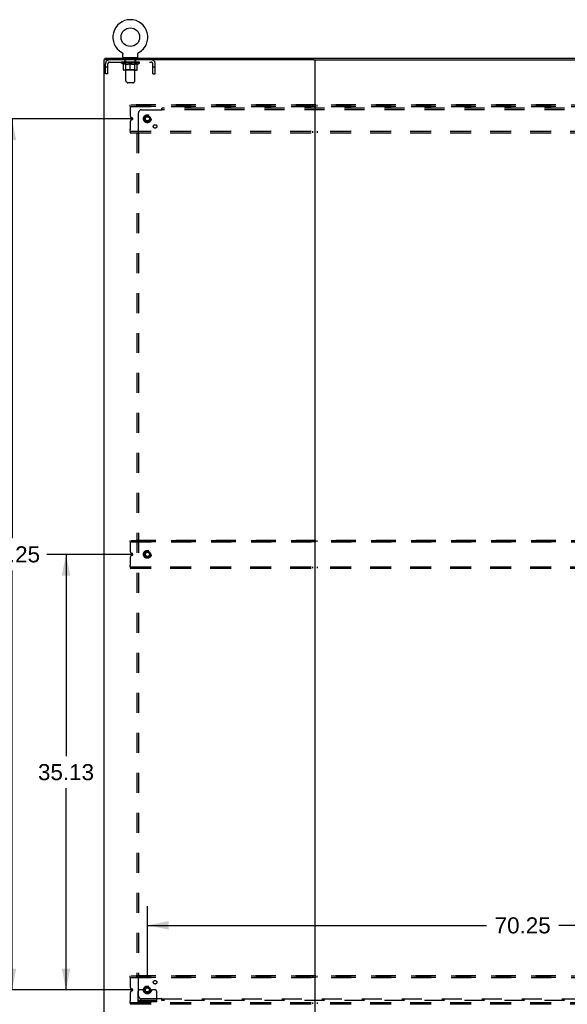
# Model space of a CAD drawing. Header units: inches. Extents: x 0 to 293, y 0 to 190.
# Tile 27 of 28: x 197 to 241, y 63 to 143. Entities that reach past the tile are written whole.
import ezdxf

# ---------------------------------------------------------------- set-up
doc = ezdxf.new("R2010")
doc.units = ezdxf.units.IN
doc.header["$LTSCALE"] = 16.12069
doc.header["$MEASUREMENT"] = 0
doc.linetypes.add('DOT', pattern=[0.2, 0.1, -0.1])
doc.linetypes.add('HIDDEN', pattern=[0.2, 0.1, -0.1])
doc.layers.get('0').update_dxf_attribs({"linetype": 'CONTINUOUS'})
for name, color, linetype in [('02___PRT_ALL_AXES', 7, 'CONTINUOUS'), ('DEFAULT_2', 8, 'HIDDEN'), ('DIMENSIONS', 7, 'CONTINUOUS')]:
    doc.layers.add(name, color=color, linetype=linetype)
doc.styles.get("Standard").update_dxf_attribs({"font": 'arial.ttf'})
doc.dimstyles.new('DIMSTYLE_1', dxfattribs={"dimtxt": 1.293103, "dimasz": 1.724138, "dimexe": 0.09, "dimexo": 0.07, "dimgap": 0.0375, "dimtad": 0, "dimtih": 1, "dimtoh": 1, "dimzin": 4, "dimdsep": 46, "dimtxsty": 'Standard', "dimblk": '_FILLED', "dimblk1": '_FILLED', "dimblk2": '_FILLED', "dimcen": 0.09, "dimazin": 1, "dimtfac": 1, "dimtofl": 0, "dimtmove": 0, "dimatfit": 3, "dimldrblk": '_FILLED', "dimfxl": 1, "dimtolj": 1, "dimtzin": 4, "dimarcsym": 0})

# ---------------------------------------------------------------- blocks, each defined once
blk = doc.blocks.new('_FILLED')
at = {"color": 0, "linetype": 'ByBlock'}
blk.add_solid([(0, 0), (-1, 0.2), (-1, -0.2)], dxfattribs=at)
blk = doc.blocks.new('*D14')
at = {"layer": 'DIMENSIONS', "color": 2, "linetype": 'Continuous'}
for p, q in [((207.365, 65.617), (207.365, 71.169)), ((277.615, 65.617), (277.615, 71.169)), ((207.365, 69.617), (234.708, 69.617)), ((277.615, 69.617), (240.52, 69.617))]:
    blk.add_line(p, q, dxfattribs=at)
at = {"layer": 'DIMENSIONS', "color": 2, "linetype": 'Continuous', "xscale": 1.724137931, "yscale": 1.724137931, "zscale": 1.724137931, "rotation": 180}
blk.add_blockref('_FILLED', (207.365, 69.617), dxfattribs=at)
at = {"layer": 'DIMENSIONS', "color": 2, "linetype": 'Continuous', "xscale": 1.724137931, "yscale": 1.724137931, "zscale": 1.724137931}
blk.add_blockref('_FILLED', (277.615, 69.617), dxfattribs=at)
at = {"layer": 'DIMENSIONS', "color": 2, "linetype": 'Continuous', "insert": (237.614, 70.264), "char_height": 1.2931, "width": 4.51865, "attachment_point": 2, "line_spacing_factor": 0.9}
blk.add_mtext('70.25', dxfattribs=at)
blk = doc.blocks.new('*D15')
at = {"layer": 'DIMENSIONS', "color": 2, "linetype": 'Continuous'}
for p, q in [((206.158, 99.535), (199.254, 99.535)), ((200.805, 99.535), (200.805, 83.266)), ((200.805, 64.41), (200.805, 80.68)), ((206.158, 64.41), (199.254, 64.41))]:
    blk.add_line(p, q, dxfattribs=at)
at = {"layer": 'DIMENSIONS', "color": 2, "linetype": 'Continuous', "xscale": 1.724137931, "yscale": 1.724137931, "zscale": 1.724137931}
for p, rotation in [((200.805, 99.535), 90), ((200.805, 64.41), 270)]:
    blk.add_blockref('_FILLED', p, dxfattribs=dict(at, rotation=rotation))
at = {"layer": 'DIMENSIONS', "color": 2, "linetype": 'Continuous', "insert": (200.805, 82.62), "char_height": 1.2931, "width": 4.51865, "attachment_point": 2, "line_spacing_factor": 0.9}
blk.add_mtext('35.13', dxfattribs=at)
blk = doc.blocks.new('*D16')
at = {"layer": 'DIMENSIONS', "color": 2, "linetype": 'Continuous'}
for p, q in [((206.158, 134.66), (194.9, 134.66)), ((196.452, 134.66), (196.452, 100.829)), ((196.452, 64.41), (196.452, 98.242)), ((206.158, 64.41), (194.9, 64.41))]:
    blk.add_line(p, q, dxfattribs=at)
at = {"layer": 'DIMENSIONS', "color": 2, "linetype": 'Continuous', "xscale": 1.724137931, "yscale": 1.724137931, "zscale": 1.724137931}
for p, rotation in [((196.452, 134.66), 90), ((196.452, 64.41), 270)]:
    blk.add_blockref('_FILLED', p, dxfattribs=dict(at, rotation=rotation))
at = {"layer": 'DIMENSIONS', "color": 2, "linetype": 'Continuous', "insert": (196.452, 100.182), "char_height": 1.2931, "width": 4.51865, "attachment_point": 2, "line_spacing_factor": 0.9}
blk.add_mtext('70.25', dxfattribs=at)

msp = doc.modelspace()

# ---------------------------------------------------------------- linework, layer by layer
at = {"color": 7, "linetype": 'Continuous'}
for p, q in [((205.3, 140.008), (205.3, 140.008)), ((205.3, 140.008), (205.305, 140.005)), ((205.302, 140.007), (205.301, 140.007)), ((205.305, 140.005), (205.31, 140.001)), ((205.31, 140.001), (205.315, 139.998)), ((205.315, 139.998), (205.32, 139.994)), ((205.32, 139.995), (205.324, 139.991)), ((205.324, 139.991), (205.329, 139.987)), ((205.329, 139.987), (205.333, 139.983)), ((205.333, 139.983), (205.337, 139.978)), ((205.337, 139.979), (205.341, 139.974)), ((205.341, 139.974), (205.345, 139.969)), ((205.345, 139.97), (205.349, 139.965)), ((205.349, 139.965), (205.352, 139.96)), ((205.352, 139.96), (205.356, 139.955)), ((205.355, 139.955), (205.359, 139.95)), ((205.359, 139.95), (205.362, 139.945)), ((205.361, 139.945), (205.364, 139.939)), ((205.364, 139.939), (205.367, 139.934)), ((205.367, 139.934), (205.369, 139.928)), ((205.369, 139.928), (205.371, 139.923)), ((205.371, 139.923), (205.373, 139.917)), ((205.373, 139.917), (205.375, 139.911)), ((205.375, 139.911), (205.376, 139.906)), ((205.376, 139.906), (205.377, 139.9)), ((205.377, 139.9), (205.378, 139.894)), ((205.378, 139.894), (205.379, 139.888)), ((205.38, 139.876), (205.38, 139.871)), ((205.38, 139.585), (205.38, 139.871)), ((206.6, 139.882), (206.601, 139.888)), ((206.6, 139.585), (206.6, 139.871)), ((206.601, 139.888), (206.602, 139.894)), ((206.602, 139.894), (206.603, 139.9)), ((206.603, 139.9), (206.604, 139.906)), ((206.604, 139.906), (206.605, 139.911)), ((206.605, 139.911), (206.607, 139.917)), ((206.607, 139.917), (206.609, 139.923)), ((206.609, 139.923), (206.611, 139.928)), ((206.611, 139.928), (206.613, 139.934)), ((206.613, 139.934), (206.616, 139.939)), ((206.616, 139.939), (206.618, 139.945)), ((206.618, 139.945), (206.621, 139.95)), ((206.621, 139.95), (206.624, 139.955)), ((206.624, 139.955), (206.628, 139.96)), ((206.628, 139.96), (206.631, 139.965)), ((206.631, 139.965), (206.635, 139.97)), ((206.635, 139.969), (206.639, 139.974)), ((206.639, 139.974), (206.643, 139.979)), ((206.643, 139.978), (206.647, 139.983)), ((206.647, 139.983), (206.651, 139.987)), ((206.651, 139.987), (206.656, 139.991)), ((206.656, 139.991), (206.66, 139.995)), ((206.66, 139.994), (206.665, 139.998)), ((206.665, 139.998), (206.67, 140.001)), ((206.67, 140.001), (206.675, 140.005)), ((206.67, 140.001), (206.671, 140.002)), ((206.675, 140.005), (206.68, 140.008)), ((206.679, 140.007), (206.678, 140.007)), ((206.68, 140.008), (206.68, 140.008)), ((203.865, 139.41), (203.865, 55.66)), ((220.78, 139.41), (203.865, 139.41)), ((203.927, 139.535), (203.927, 139.41)), ((203.927, 139.535), (281.552, 139.535)), ((205.395, 139.565), (205.395, 139.535)), ((206.585, 139.565), (205.395, 139.565)), ((206.585, 139.565), (206.585, 139.535)), ((220.865, 139.41), (220.865, 55.66)), ((220.95, 139.41), (264.53, 139.41))]:
    msp.add_line(p, q, dxfattribs=at)
at = {"color": 3, "linetype": 'Continuous'}
msp.add_line((220.78, 139.41), (220.95, 139.41), dxfattribs=at)
at = {"color": 7, "linetype": 'Continuous'}
for points in [[(205.379, 139.888), (205.38, 139.882), (205.38, 139.876)], [(206.6, 139.871), (206.6, 139.876), (206.6, 139.882)], [(206.6, 139.871), (206.6, 139.876), (206.6, 139.882)]]:
    msp.add_lwpolyline(points, dxfattribs=at)
msp.add_circle((205.99, 141.237), 0.75, dxfattribs=at)
for centre, radius, start, end in [((205.99, 141.237), 1.41, 299.26548, 240.73452), ((205.4, 139.585), 0.02, 180, 263.07693), ((206.58, 139.585), 0.02, 276.92307, 360)]:
    msp.add_arc(centre, radius, start, end, dxfattribs=at)
at = {"layer": '02___PRT_ALL_AXES', "color": 8, "linetype": 'HIDDEN'}
for p, q in [((205.552, 139.223), (205.552, 139.41)), ((206.427, 139.41), (205.552, 139.41)), ((206.427, 139.223), (205.552, 139.223)), ((206.427, 139.223), (206.427, 139.41)), ((206.052, 135.785), (278.927, 135.785)), ((220.677, 135.785), (220.677, 135.66)), ((221.052, 135.66), (221.052, 135.785)), ((205.99, 135.535), (205.99, 134.873)), ((206.052, 135.66), (278.927, 135.66)), ((205.99, 134.448), (205.99, 133.785)), ((206.161, 134.718), (206.067, 134.757)), ((206.067, 134.564), (206.161, 134.603)), ((206.052, 133.66), (278.927, 133.66)), ((206.052, 133.535), (278.927, 133.535)), ((220.677, 133.66), (220.677, 133.535)), ((221.052, 133.66), (221.052, 133.535)), ((205.99, 100.41), (205.99, 99.748)), ((206.052, 100.66), (278.927, 100.66)), ((206.052, 100.535), (278.927, 100.535)), ((220.677, 100.66), (220.677, 100.535)), ((221.052, 100.535), (221.052, 100.66)), ((205.99, 99.323), (205.99, 98.66)), ((206.161, 99.593), (206.067, 99.632)), ((206.067, 99.439), (206.161, 99.478)), ((206.052, 98.535), (278.927, 98.535)), ((220.677, 98.535), (220.677, 98.41)), ((221.052, 98.535), (221.052, 98.41)), ((206.052, 98.41), (278.927, 98.41)), ((205.99, 65.285), (205.99, 64.623)), ((206.052, 65.535), (278.927, 65.535)), ((206.052, 65.41), (278.927, 65.41)), ((220.677, 65.535), (220.677, 65.41)), ((221.052, 65.41), (221.052, 65.535)), ((206.161, 64.468), (206.067, 64.507)), ((206.067, 64.314), (206.161, 64.353)), ((205.99, 64.198), (205.99, 63.535)), ((206.052, 63.41), (278.927, 63.41)), ((206.052, 63.285), (278.927, 63.285)), ((220.677, 63.41), (220.677, 63.285)), ((221.052, 63.41), (221.052, 63.285))]:
    msp.add_line(p, q, dxfattribs=at)
for centre, radius in [((207.365, 134.66), 0.25), ((207.365, 134.66), 0.183), ((207.984, 134.042), 0.141), ((207.365, 99.535), 0.25), ((207.365, 99.535), 0.183), ((207.984, 65.029), 0.141), ((207.365, 64.41), 0.25), ((207.365, 64.41), 0.183)]:
    msp.add_circle(centre, radius, dxfattribs=at)
for centre, radius, start, end in [((206.115, 134.873), 0.125, 180, 247.5), ((206.115, 134.448), 0.125, 112.5, 180), ((206.137, 134.66), 0.0625, 292.5, 67.5), ((206.115, 99.748), 0.125, 180, 247.5), ((206.115, 99.323), 0.125, 112.5, 180), ((206.137, 99.535), 0.0625, 292.5, 67.5), ((206.115, 64.623), 0.125, 180, 247.5), ((206.115, 64.198), 0.125, 112.5, 180), ((206.137, 64.41), 0.0625, 292.5, 67.5)]:
    msp.add_arc(centre, radius, start, end, dxfattribs=at)
at = {"layer": 'DEFAULT_2', "color": 8, "linetype": 'HIDDEN'}
for p, q in [((205.3, 140.008), (205.3, 140.008)), ((205.3, 140.008), (205.3, 140.008)), ((205.309, 140.002), (205.31, 140.001)), ((206.68, 140.008), (206.68, 140.008)), ((203.99, 138.285), (203.99, 139.093)), ((204.177, 138.285), (204.177, 139.093)), ((204.307, 139.223), (207.673, 139.223)), ((205.246, 139.169), (205.246, 139.223)), ((205.433, 139.038), (205.246, 139.169)), ((206.733, 139.169), (205.246, 139.169)), ((205.258, 139.216), (205.258, 139.223)), ((205.268, 139.212), (205.268, 139.216)), ((205.268, 139.212), (206.712, 139.212)), ((205.279, 139.212), (205.279, 139.216)), ((205.28, 139.212), (205.28, 139.216)), ((205.291, 139.216), (205.291, 139.223)), ((205.311, 139.212), (205.311, 139.216)), ((205.313, 139.212), (205.313, 139.216)), ((205.346, 139.216), (205.346, 139.223)), ((205.363, 139.212), (205.363, 139.216)), ((205.367, 139.212), (205.367, 139.216)), ((205.603, 139.215), (205.374, 139.215)), ((205.42, 139.216), (205.42, 139.223)), ((205.422, 139.212), (205.422, 139.215)), ((205.422, 139.212), (205.422, 139.215)), ((205.426, 139.212), (205.426, 139.215)), ((205.433, 139.038), (205.439, 139.038)), ((205.435, 139.212), (205.435, 139.216)), ((205.435, 139.212), (205.435, 139.215)), ((205.439, 139.212), (205.439, 139.216)), ((205.439, 138.614), (205.439, 139.093)), ((205.439, 139.093), (205.474, 139.08)), ((205.442, 139.212), (205.442, 139.217)), ((205.446, 139.212), (205.446, 139.215)), ((205.466, 139.212), (205.466, 139.215)), ((205.508, 139.068), (205.474, 139.08)), ((205.484, 139.212), (205.484, 139.215)), ((205.486, 139.212), (205.486, 139.219)), ((205.542, 139.058), (205.508, 139.068)), ((205.512, 139.216), (205.512, 139.223)), ((205.512, 139.212), (205.512, 139.215)), ((205.524, 139.212), (205.524, 139.216)), ((205.529, 139.212), (205.529, 139.216)), ((205.537, 139.212), (205.537, 139.215)), ((205.575, 139.05), (205.541, 139.058)), ((205.552, 139.212), (205.552, 139.22)), ((205.573, 139.212), (205.573, 139.215)), ((205.608, 139.043), (205.574, 139.05)), ((205.576, 139.212), (205.576, 139.215)), ((205.603, 139.212), (205.603, 139.215)), ((205.641, 139.038), (205.608, 139.043)), ((205.615, 139.565), (205.615, 139.535)), ((205.681, 139.215), (205.616, 139.215)), ((205.618, 139.216), (205.618, 139.223)), ((205.624, 138.617), (205.624, 139.165)), ((205.625, 137.72), (205.625, 139.535)), ((205.626, 139.212), (205.626, 139.216)), ((205.632, 139.212), (205.632, 139.216)), ((205.639, 139.212), (205.639, 139.222)), ((205.789, 139.038), (205.641, 139.038)), ((205.646, 139.212), (205.646, 139.215)), ((205.658, 139.212), (205.658, 139.215)), ((205.681, 139.212), (205.681, 139.215)), ((205.769, 139.215), (205.707, 139.215)), ((205.73, 139.212), (205.73, 139.215)), ((205.736, 139.216), (205.736, 139.223)), ((205.74, 139.212), (205.74, 139.216)), ((205.743, 139.212), (205.743, 139.223)), ((205.746, 139.212), (205.746, 139.216)), ((205.756, 139.212), (205.756, 139.216)), ((205.769, 139.212), (205.769, 139.215)), ((205.789, 139.038), (205.822, 139.043)), ((205.864, 139.215), (205.806, 139.215)), ((205.822, 139.212), (205.822, 139.215)), ((205.855, 139.05), (205.822, 139.043)), ((205.855, 139.215), (205.947, 139.221)), ((205.888, 139.058), (205.855, 139.05)), ((205.861, 139.216), (205.861, 139.223)), ((205.861, 139.216), (205.861, 139.223)), ((205.861, 139.223), (205.861, 139.223)), ((205.861, 139.212), (205.861, 139.216)), ((205.864, 139.212), (205.864, 139.215)), ((205.866, 139.212), (205.866, 139.216)), ((205.868, 139.212), (205.868, 139.216)), ((205.922, 139.068), (205.888, 139.058)), ((205.911, 139.215), (205.984, 139.215)), ((205.919, 139.212), (205.919, 139.215)), ((205.956, 139.08), (205.921, 139.068)), ((205.922, 139.215), (205.922, 139.219)), ((205.947, 139.215), (205.947, 139.221)), ((205.99, 139.093), (205.955, 139.08)), ((205.962, 139.212), (205.962, 139.215)), ((205.987, 139.216), (205.987, 139.216)), ((205.987, 139.212), (205.987, 139.216)), ((205.987, 139.212), (205.987, 139.216)), ((205.99, 139.216), (205.99, 139.223)), ((205.99, 139.223), (206.125, 139.215)), ((205.99, 138.57), (205.99, 139.093)), ((205.99, 139.093), (206.025, 139.08)), ((205.993, 139.212), (205.993, 139.216)), ((205.993, 139.212), (205.993, 139.216)), ((205.993, 139.216), (205.993, 139.216)), ((206.018, 139.212), (206.018, 139.215)), ((206.018, 139.215), (206.069, 139.215)), ((206.059, 139.068), (206.024, 139.08)), ((206.059, 139.068), (206.092, 139.058)), ((206.061, 139.212), (206.061, 139.215)), ((206.112, 139.212), (206.112, 139.216)), ((206.113, 139.212), (206.113, 139.216)), ((206.116, 139.212), (206.116, 139.215)), ((206.116, 139.215), (206.174, 139.215)), ((206.118, 139.216), (206.118, 139.223)), ((206.118, 139.223), (206.119, 139.223)), ((206.118, 139.212), (206.118, 139.216)), ((206.119, 139.216), (206.119, 139.223)), ((206.158, 139.043), (206.125, 139.05)), ((206.158, 139.212), (206.158, 139.215)), ((206.191, 139.038), (206.158, 139.043)), ((206.339, 139.038), (206.191, 139.038)), ((206.211, 139.212), (206.211, 139.215)), ((206.211, 139.215), (206.273, 139.215)), ((206.224, 139.212), (206.224, 139.216)), ((206.234, 139.212), (206.234, 139.216)), ((206.237, 139.212), (206.237, 139.223)), ((206.24, 139.212), (206.24, 139.216)), ((206.244, 139.216), (206.244, 139.223)), ((206.25, 139.212), (206.25, 139.215)), ((206.298, 139.212), (206.298, 139.215)), ((206.298, 139.215), (206.364, 139.215)), ((206.322, 139.212), (206.322, 139.215)), ((206.334, 139.212), (206.334, 139.215)), ((206.339, 139.038), (206.372, 139.043)), ((206.341, 139.212), (206.341, 139.222)), ((206.348, 139.212), (206.348, 139.216)), ((206.354, 139.212), (206.354, 139.216)), ((206.355, 137.72), (206.355, 139.535)), ((206.356, 138.617), (206.356, 139.165)), ((206.362, 139.216), (206.362, 139.223)), ((206.365, 139.565), (206.365, 139.535)), ((206.406, 139.05), (206.372, 139.043)), ((206.377, 139.212), (206.377, 139.215)), ((206.377, 139.215), (206.606, 139.215)), ((206.404, 139.212), (206.404, 139.215)), ((206.439, 139.058), (206.405, 139.05)), ((206.407, 139.212), (206.407, 139.215)), ((206.428, 139.212), (206.428, 139.22)), ((206.472, 139.068), (206.438, 139.058)), ((206.443, 139.212), (206.443, 139.215)), ((206.451, 139.212), (206.451, 139.216)), ((206.456, 139.212), (206.456, 139.216)), ((206.468, 139.216), (206.468, 139.223)), ((206.468, 139.212), (206.468, 139.215)), ((206.506, 139.08), (206.472, 139.068)), ((206.494, 139.212), (206.494, 139.219)), ((206.496, 139.212), (206.496, 139.215)), ((206.54, 139.093), (206.506, 139.08)), ((206.514, 139.212), (206.514, 139.215)), ((206.534, 139.212), (206.534, 139.215)), ((206.537, 139.212), (206.537, 139.217)), ((206.54, 138.614), (206.54, 139.093)), ((206.54, 139.038), (206.547, 139.038)), ((206.541, 139.212), (206.541, 139.216)), ((206.545, 139.212), (206.545, 139.216)), ((206.545, 139.212), (206.545, 139.215)), ((206.547, 139.038), (206.733, 139.169)), ((206.554, 139.212), (206.554, 139.215)), ((206.557, 139.212), (206.557, 139.215)), ((206.558, 139.212), (206.558, 139.215)), ((206.56, 139.216), (206.56, 139.223)), ((206.613, 139.212), (206.613, 139.216)), ((206.617, 139.212), (206.617, 139.216)), ((206.634, 139.216), (206.634, 139.223)), ((206.667, 139.212), (206.667, 139.216)), ((206.669, 139.212), (206.669, 139.216)), ((206.689, 139.216), (206.689, 139.223)), ((206.7, 139.212), (206.7, 139.216)), ((206.701, 139.212), (206.701, 139.216)), ((206.712, 139.212), (206.712, 139.216)), ((206.722, 139.216), (206.722, 139.223)), ((206.733, 139.169), (206.733, 139.223)), ((207.803, 138.285), (207.803, 139.093)), ((207.99, 138.285), (207.99, 139.093)), ((204.177, 138.815), (203.99, 138.815)), ((204.177, 138.285), (203.99, 138.285)), ((206.497, 138.57), (205.483, 138.57)), ((205.624, 138.617), (205.577, 138.57)), ((206.356, 138.617), (205.624, 138.617)), ((206.356, 138.617), (206.402, 138.57)), ((207.99, 138.815), (207.803, 138.815)), ((207.803, 138.285), (207.99, 138.285)), ((205.726, 137.578), (205.654, 137.649)), ((206.184, 137.548), (205.796, 137.548)), ((206.254, 137.578), (206.326, 137.649)), ((205.99, 135.66), (205.99, 135.785)), ((278.99, 135.785), (205.99, 135.785)), ((205.99, 135.66), (205.99, 135.535)), ((278.99, 135.66), (205.99, 135.66)), ((206.646, 133.54), (206.646, 135.129)), ((206.896, 135.379), (208.486, 135.379)), ((208.504, 135.398), (208.497, 135.391)), ((208.521, 135.338), (208.521, 135.504)), ((276.459, 135.504), (208.521, 135.504)), ((276.459, 135.379), (208.521, 135.379)), ((205.99, 133.66), (205.99, 133.785)), ((205.99, 133.66), (205.99, 133.535)), ((205.99, 133.66), (278.99, 133.66)), ((205.99, 133.535), (278.99, 133.535)), ((206.521, 133.504), (206.521, 65.567)), ((206.521, 133.504), (206.687, 133.504)), ((206.646, 133.504), (206.646, 65.567)), ((205.99, 100.535), (205.99, 100.66)), ((278.99, 100.66), (205.99, 100.66)), ((205.99, 100.535), (205.99, 100.41)), ((278.99, 100.535), (205.99, 100.535)), ((205.99, 98.535), (205.99, 98.66)), ((205.99, 98.535), (205.99, 98.41)), ((205.99, 98.535), (278.99, 98.535)), ((205.99, 98.41), (278.99, 98.41)), ((205.99, 65.41), (205.99, 65.535)), ((278.99, 65.535), (205.99, 65.535)), ((205.99, 65.41), (205.99, 65.285)), ((278.99, 65.41), (205.99, 65.41)), ((206.521, 65.567), (206.687, 65.567)), ((206.628, 65.55), (206.635, 65.542)), ((206.646, 63.942), (206.646, 65.531)), ((206.829, 64.41), (206.74, 64.41)), ((206.951, 64.41), (206.829, 64.41)), ((207.19, 64.41), (206.951, 64.41)), ((207.54, 64.41), (207.779, 64.41)), ((207.901, 64.41), (207.779, 64.41)), ((207.99, 64.41), (207.901, 64.41)), ((205.99, 63.41), (205.99, 63.535)), ((206.615, 63.463), (206.615, 64.285)), ((208.115, 63.567), (206.615, 63.567)), ((206.862, 63.463), (206.862, 63.567)), ((208.486, 63.692), (206.896, 63.692)), ((207.118, 63.463), (207.118, 63.567)), ((207.612, 63.463), (207.612, 63.567)), ((207.868, 63.463), (207.868, 63.567)), ((208.115, 63.463), (208.115, 64.285)), ((208.521, 63.567), (208.521, 63.733)), ((208.521, 63.692), (276.459, 63.692)), ((276.459, 63.567), (208.521, 63.567)), ((205.99, 63.41), (205.99, 63.285)), ((205.99, 63.41), (278.99, 63.41)), ((205.99, 63.285), (278.99, 63.285)), ((208.115, 63.463), (206.615, 63.463))]:
    msp.add_line(p, q, dxfattribs=at)
for points in [[(206.125, 139.05), (206.092, 139.058), (206.058, 139.068)], [(208.497, 135.391), (208.495, 135.389), (208.493, 135.387), (208.491, 135.385), (208.489, 135.383), (208.487, 135.381), (208.486, 135.379)], [(208.495, 135.366), (208.494, 135.368), (208.492, 135.371), (208.491, 135.373), (208.489, 135.375), (208.487, 135.377), (208.486, 135.379)], [(208.521, 135.338), (208.519, 135.339), (208.517, 135.34), (208.516, 135.341), (208.514, 135.342), (208.512, 135.343), (208.51, 135.345), (208.509, 135.346), (208.507, 135.348), (208.506, 135.35), (208.504, 135.352), (208.503, 135.354), (208.501, 135.356), (208.5, 135.358), (208.498, 135.361), (208.495, 135.366)], [(208.521, 135.418), (208.519, 135.415), (208.518, 135.413), (208.516, 135.411), (208.514, 135.409), (208.512, 135.407), (208.511, 135.405), (208.509, 135.403), (208.508, 135.401), (208.506, 135.4), (208.504, 135.398)], [(206.608, 133.504), (206.61, 133.506), (206.612, 133.508), (206.615, 133.509), (206.617, 133.511), (206.619, 133.513), (206.621, 133.515), (206.622, 133.516), (206.624, 133.518), (206.626, 133.52), (206.628, 133.521), (206.633, 133.526)], [(206.633, 133.526), (206.635, 133.528), (206.637, 133.53), (206.639, 133.532), (206.641, 133.534), (206.643, 133.536), (206.645, 133.538), (206.646, 133.54)], [(206.665, 133.527), (206.66, 133.53), (206.657, 133.532), (206.655, 133.533), (206.652, 133.535), (206.65, 133.536), (206.648, 133.538), (206.646, 133.54)], [(206.687, 133.504), (206.686, 133.506), (206.685, 133.508), (206.685, 133.51), (206.683, 133.512), (206.682, 133.513), (206.681, 133.515), (206.679, 133.517), (206.677, 133.518), (206.676, 133.52), (206.674, 133.521), (206.672, 133.523), (206.67, 133.524), (206.667, 133.526), (206.665, 133.527)], [(206.608, 65.567), (206.61, 65.565), (206.612, 65.563), (206.615, 65.561), (206.617, 65.56), (206.619, 65.558), (206.621, 65.556), (206.622, 65.555), (206.624, 65.553), (206.626, 65.551), (206.628, 65.55)], [(206.635, 65.542), (206.637, 65.54), (206.639, 65.538), (206.641, 65.537), (206.643, 65.535), (206.645, 65.533), (206.646, 65.531)], [(206.66, 65.541), (206.657, 65.539), (206.655, 65.538), (206.652, 65.536), (206.65, 65.535), (206.648, 65.533), (206.646, 65.531)], [(206.687, 65.567), (206.686, 65.565), (206.685, 65.563), (206.685, 65.561), (206.683, 65.559), (206.682, 65.558), (206.681, 65.556), (206.679, 65.554), (206.677, 65.553), (206.676, 65.551), (206.674, 65.55), (206.672, 65.548), (206.67, 65.547), (206.667, 65.545), (206.665, 65.544), (206.66, 65.541)], [(208.498, 63.71), (208.495, 63.705), (208.494, 63.703), (208.492, 63.7), (208.491, 63.698), (208.489, 63.696), (208.487, 63.694), (208.486, 63.692)], [(208.499, 63.678), (208.497, 63.68), (208.495, 63.682), (208.493, 63.684), (208.491, 63.686), (208.489, 63.688), (208.487, 63.69), (208.486, 63.692)], [(208.521, 63.733), (208.519, 63.732), (208.517, 63.731), (208.516, 63.73), (208.514, 63.729), (208.512, 63.728), (208.51, 63.726), (208.509, 63.725), (208.507, 63.723), (208.506, 63.721), (208.504, 63.719), (208.503, 63.717), (208.501, 63.715), (208.5, 63.713), (208.498, 63.71)], [(208.521, 63.653), (208.519, 63.656), (208.518, 63.658), (208.516, 63.66), (208.514, 63.662), (208.512, 63.664), (208.511, 63.666), (208.509, 63.668), (208.508, 63.67), (208.506, 63.671), (208.504, 63.673), (208.499, 63.678)]]:
    msp.add_lwpolyline(points, dxfattribs=at)
for centre, radius in [((207.365, 134.66), 0.318), ((207.365, 134.66), 0.183), ((207.365, 134.66), 0.166), ((207.365, 99.535), 0.318), ((207.365, 99.535), 0.183), ((207.365, 99.535), 0.166), ((207.365, 64.41), 0.318), ((207.365, 64.41), 0.183), ((207.365, 64.41), 0.166)]:
    msp.add_circle(centre, radius, dxfattribs=at)
at = {"layer": 'DEFAULT_2', "color": 8, "linetype": 'DOT'}
for centre in [(207.365, 134.66), (207.365, 99.535), (207.365, 64.41)]:
    msp.add_circle(centre, 0.17, dxfattribs=at)
at = {"layer": 'DEFAULT_2', "color": 8, "linetype": 'HIDDEN'}
for centre, radius, start, end in [((204.307, 139.093), 0.317, 90, 180), ((204.307, 139.093), 0.13, 90, 180), ((205.4, 139.585), 0.02, 263.07693, 270), ((205.577, 139.165), 0.0466, 0, 90), ((205.595, 139.535), 0.03, 0, 90), ((206.385, 139.535), 0.03, 90, 180), ((206.402, 139.165), 0.0466, 90, 180), ((206.58, 139.585), 0.02, 270, 276.92307), ((207.673, 139.093), 0.317, 0, 90), ((207.673, 139.093), 0.13, 0, 90), ((205.483, 138.614), 0.0434, 180, 270), ((206.497, 138.614), 0.0434, 270, 360), ((205.725, 137.72), 0.1, 180, 225), ((205.796, 137.648), 0.1, 225, 270), ((206.184, 137.648), 0.1, 270, 315), ((206.255, 137.72), 0.1, 315, 360), ((206.896, 135.129), 0.25, 90, 180), ((206.74, 64.285), 0.125, 90, 180), ((207.365, 64.41), 0.175, 180, 360), ((207.99, 64.285), 0.125, 0, 90), ((206.896, 63.942), 0.25, 180, 270)]:
    msp.add_arc(centre, radius, start, end, dxfattribs=at)
for centre, major_axis, ratio, start_param, end_param in [((205.223, 139.21), (0.232, 0), 0.060167, 0.426548, 1.470503), ((205.99, 139.223), (0.743, 0.008), 0.059247, 2.966439, 3.140971), ((205.99, 139.223), (0.744, 0), 0.060167, 3.141593, 3.316126), ((205.223, 139.202), (0.232, 0.002), 0.059247, 1.374323, 1.469882), ((205.99, 139.223), (0.743, 0.015), 0.056515, 2.79136, 2.965893), ((205.195, 139.21), (0.232, 0.002), 0.059247, 0.251393, 1.295349), ((205.275, 139.21), (0.232, -0.002), 0.059247, 0.601702, 1.645657), ((205.99, 139.223), (0.743, -0.008), 0.059247, -2.966439, -2.791906), ((205.275, 139.202), (0.232, 0), 0.060167, 1.549477, 1.645036), ((205.195, 139.202), (0.232, 0.005), 0.056515, 1.199244, 1.294804), ((205.279, 139.204), (0.192, 0.002), 0.059247, 1.051627, 1.625044), ((205.256, 139.204), (0.192, 0.004), 0.056515, 0.876548, 1.449966), ((205.324, 139.204), (0.192, 0), 0.060167, 1.226781, 1.800198), ((205.99, 139.223), (0.743, 0.022), 0.052059, 2.616423, 2.790956), ((205.191, 139.21), (0.232, 0.005), 0.056515, 0.076315, 1.120271), ((205.348, 139.21), (0.232, -0.005), 0.056515, 0.77678, 1.820736), ((205.99, 139.223), (0.743, -0.015), 0.056515, -2.79136, -2.616827), ((205.348, 139.202), (0.232, -0.002), 0.059247, 1.724631, 1.82019), ((205.191, 139.202), (0.232, 0.007), 0.052059, 1.024308, 1.119867), ((205.255, 139.204), (0.192, 0.006), 0.052059, 0.701611, 1.275029), ((205.389, 139.204), (0.192, -0.002), 0.059247, 1.401935, 1.975352), ((205.99, 139.223), (0.743, 0.029), 0.046022, 2.441677, 2.61621), ((205.441, 139.21), (0.232, -0.007), 0.052059, 0.951717, 1.995673), ((205.211, 139.21), (0.232, 0.007), 0.052059, -0.098622, 0.945334), ((205.99, 139.223), (0.743, -0.022), 0.052059, -2.616423, -2.441891), ((205.441, 139.202), (0.232, -0.005), 0.056515, 1.899709, 1.995269), ((205.211, 139.202), (0.232, 0.009), 0.046022, 0.849561, 0.945121), ((205.277, 139.204), (0.192, 0.007), 0.046022, 0.526865, 1.100283), ((205.472, 139.204), (0.192, -0.004), 0.056515, 1.577013, 2.150431), ((205.99, 139.223), (0.743, 0.034), 0.038593, 2.267147, 2.44168), ((205.551, 139.21), (0.232, -0.009), 0.046022, 1.126463, 2.170419), ((205.254, 139.21), (0.232, 0.009), 0.046022, -0.273368, 0.770588), ((205.99, 139.223), (0.743, -0.029), 0.046022, -2.441677, -2.267144), ((205.551, 139.202), (0.232, -0.007), 0.052059, 2.074646, 2.170205), ((205.254, 139.202), (0.232, 0.011), 0.038593, 0.675031, 0.77059), ((205.32, 139.204), (0.192, 0.009), 0.038593, 0.352335, 0.925752), ((205.571, 139.204), (0.192, -0.006), 0.052059, 1.75195, 2.325367), ((205.99, 139.223), (0.743, 0.039), 0.030002, 2.09283, 2.267363), ((205.674, 139.21), (0.232, -0.011), 0.038593, 1.300994, 2.344949), ((205.32, 139.21), (0.232, 0.011), 0.038593, -0.447899, 0.596057), ((205.99, 139.223), (0.743, -0.034), 0.038593, -2.267147, -2.092614), ((205.674, 139.202), (0.232, -0.009), 0.046022, 2.249392, 2.344952), ((205.32, 139.202), (0.232, 0.012), 0.030002, 0.500714, 0.596274), ((205.383, 139.204), (0.192, 0.01), 0.030002, 0.178018, 0.751436), ((205.682, 139.204), (0.192, -0.007), 0.046022, 1.926696, 2.500114), ((205.407, 139.21), (0.232, 0.012), 0.030002, -0.622215, 0.421741), ((205.99, 139.223), (0.743, 0.042), 0.020513, 1.918702, 2.093235), ((205.806, 139.21), (0.232, -0.012), 0.030002, 1.47531, 2.519266), ((205.99, 139.223), (0.743, -0.039), 0.030002, -2.09283, -1.918297), ((205.806, 139.202), (0.232, -0.011), 0.038593, 2.423923, 2.519482), ((205.407, 139.202), (0.232, 0.013), 0.020513, 0.326586, 0.422146), ((205.465, 139.204), (0.192, 0.011), 0.020513, 0.00389, 0.577307), ((205.803, 139.204), (0.192, -0.009), 0.038593, 2.101227, 2.674644), ((205.511, 139.21), (0.232, 0.013), 0.020513, -0.796343, 0.247613), ((205.99, 139.223), (0.743, 0.044), 0.010411, 1.744712, 1.919245), ((205.944, 139.21), (0.232, -0.013), 0.020513, 1.649438, 2.693394), ((205.99, 139.223), (0.743, -0.042), 0.020513, -1.918702, -1.744169), ((205.944, 139.202), (0.232, -0.012), 0.030002, 2.598239, 2.693799), ((205.511, 139.202), (0.232, 0.014), 0.010411, 0.152596, 0.248156), ((205.563, 139.204), (0.192, 0.011), 0.010411, 6.113086, 6.686503), ((205.93, 139.204), (0.192, -0.01), 0.030002, 2.275543, 2.848961), ((205.63, 139.21), (0.232, 0.014), 0.010411, -0.970333, -0.000837), ((206.084, 139.21), (0.232, -0.014), 0.010411, 1.823428, 2.867384), ((205.99, 139.223), (0.743, -0.044), 0.010411, -1.744712, -1.570179), ((206.084, 139.202), (0.232, -0.013), 0.020513, 2.772368, 2.867927), ((206.059, 139.204), (0.192, -0.011), 0.020513, 2.449671, 3.023089), ((205.896, 139.21), (0.232, 0.014), 0.010411, 0.274209, 1.318165), ((205.795, 139.204), (0.192, 0.011), 0.010411, -0.000381, 0.517932), ((205.759, 139.202), (0.232, 0.014), 0.010411, 0.195236, 0.407198), ((205.99, 139.223), (0.743, 0.044), 0.010411, -1.579123, -1.39688), ((206.221, 139.202), (0.232, -0.014), 0.010411, 2.946357, 3.041917), ((206.185, 139.204), (0.192, -0.011), 0.010411, 2.623661, 3.142044), ((206.035, 139.21), (0.232, 0.013), 0.020513, 0.448199, 1.492154), ((205.921, 139.204), (0.192, 0.011), 0.020513, 0.118504, 0.691921), ((205.896, 139.202), (0.232, 0.013), 0.020513, 0.273666, 0.369225), ((206.35, 139.21), (0.232, -0.014), 0.010411, -3.140756, -2.17126), ((205.99, 139.223), (0.743, 0.042), 0.020513, -1.397424, -1.222891), ((205.99, 139.223), (0.743, -0.044), 0.010411, 1.222347, 1.39688), ((206.174, 139.21), (0.232, 0.012), 0.030002, 0.622327, 1.666283), ((206.05, 139.204), (0.192, 0.01), 0.030002, 0.292632, 0.86605), ((206.417, 139.204), (0.192, -0.011), 0.010411, 2.738275, 3.311692), ((206.469, 139.21), (0.232, -0.013), 0.020513, 2.89398, 3.937936), ((206.035, 139.202), (0.232, 0.012), 0.030002, 0.447794, 0.543354), ((206.469, 139.202), (0.232, -0.014), 0.010411, 2.893437, 2.988996), ((205.99, 139.223), (0.743, 0.039), 0.030002, -1.223295, -1.048762), ((206.306, 139.21), (0.232, 0.011), 0.038593, 0.796643, 1.840599), ((205.99, 139.223), (0.743, -0.042), 0.020513, 1.048358, 1.222891), ((206.176, 139.204), (0.192, 0.009), 0.038593, 0.466948, 1.040366), ((206.515, 139.204), (0.192, -0.011), 0.020513, 2.564285, 3.137703), ((206.573, 139.21), (0.232, -0.012), 0.030002, 2.719852, 3.763807), ((206.429, 139.21), (0.232, 0.009), 0.046022, 0.971174, 2.01513), ((206.174, 139.202), (0.232, 0.011), 0.038593, 0.62211, 0.71767), ((206.573, 139.202), (0.232, -0.013), 0.020513, 2.719447, 2.815007), ((205.99, 139.223), (0.743, 0.034), 0.038593, -1.048979, -0.874446), ((205.99, 139.223), (0.743, -0.039), 0.030002, 0.874229, 1.048762), ((206.297, 139.204), (0.192, 0.007), 0.046022, 0.641479, 1.214897), ((206.539, 139.21), (0.232, 0.007), 0.052059, 1.14592, 2.189876), ((206.597, 139.204), (0.192, -0.01), 0.030002, 2.390157, 2.963574), ((206.659, 139.21), (0.232, -0.011), 0.038593, 2.545535, 3.589491), ((206.409, 139.204), (0.192, 0.006), 0.052059, 0.816225, 1.389643), ((206.306, 139.202), (0.232, 0.009), 0.046022, 0.796641, 0.892201), ((206.659, 139.202), (0.232, -0.012), 0.030002, 2.545319, 2.640878), ((206.632, 139.21), (0.232, 0.005), 0.056515, 1.320857, 2.364813), ((205.99, 139.223), (0.743, 0.029), 0.046022, -0.874448, -0.699915), ((205.99, 139.223), (0.743, -0.034), 0.038593, 0.699913, 0.874446), ((206.726, 139.21), (0.232, -0.009), 0.046022, 2.371005, 3.41496), ((206.66, 139.204), (0.192, -0.009), 0.038593, 2.21584, 2.789258), ((206.508, 139.204), (0.192, 0.004), 0.056515, 0.991162, 1.564579), ((206.705, 139.21), (0.232, 0.002), 0.059247, 1.495935, 2.539891), ((206.769, 139.21), (0.232, -0.007), 0.052059, 2.196258, 3.240214), ((206.703, 139.204), (0.192, -0.007), 0.046022, 2.04131, 2.614727), ((206.429, 139.202), (0.232, 0.007), 0.052059, 0.971387, 1.066947), ((206.726, 139.202), (0.232, -0.011), 0.038593, 2.371002, 2.466562), ((206.757, 139.21), (0.232, 0), 0.060167, 1.671089, 2.715045), ((206.789, 139.21), (0.232, -0.005), 0.056515, 2.021322, 3.065278), ((206.591, 139.204), (0.192, 0.002), 0.059247, 1.16624, 1.739658), ((205.99, 139.223), (0.743, 0.022), 0.052059, -0.699702, -0.525169), ((205.99, 139.223), (0.743, -0.029), 0.046022, 0.525382, 0.699915), ((206.785, 139.21), (0.232, -0.002), 0.059247, 1.846243, 2.890199), ((206.725, 139.204), (0.192, -0.006), 0.052059, 1.866564, 2.439981), ((206.656, 139.204), (0.192, 0), 0.060167, 1.341394, 1.914812), ((206.724, 139.204), (0.192, -0.004), 0.056515, 1.691627, 2.265045), ((206.701, 139.204), (0.192, -0.002), 0.059247, 1.516549, 2.089966), ((206.539, 139.202), (0.232, 0.005), 0.056515, 1.146324, 1.241883), ((206.769, 139.202), (0.232, -0.009), 0.046022, 2.196472, 2.292031), ((205.99, 139.223), (0.743, 0.015), 0.056515, -0.524765, -0.350233), ((205.99, 139.223), (0.743, -0.022), 0.052059, 0.350636, 0.525169), ((206.632, 139.202), (0.232, 0.002), 0.059247, 1.321402, 1.416962), ((206.789, 139.202), (0.232, -0.007), 0.052059, 2.021726, 2.117285), ((205.99, 139.223), (0.743, 0.008), 0.059247, -0.349687, -0.175154), ((205.99, 139.223), (0.743, -0.015), 0.056515, 0.1757, 0.350233), ((206.705, 139.202), (0.232, 0), 0.060167, 1.496556, 1.592116), ((206.785, 139.202), (0.232, -0.005), 0.056515, 1.846789, 1.942348), ((206.757, 139.202), (0.232, -0.002), 0.059247, 1.67171, 1.76727), ((205.99, 139.223), (0.744, 0), 0.060167, -0.174533, 0), ((205.99, 139.223), (0.743, -0.008), 0.059247, 0.000621, 0.175154)]:
    msp.add_ellipse(centre, major_axis=major_axis, ratio=ratio, start_param=start_param, end_param=end_param, dxfattribs=at)

# ---------------------------------------------------------------- dimensions: what is measured, and where the dimension line sits
at = {"layer": 'DIMENSIONS', "color": 2, "linetype": 'Continuous'}
for base, p1, p2, picture, middle in [((196.452, 134.66), (206.228, 64.41), (206.228, 134.66), '*D16', (196.456, 99.528)), ((200.805246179, 99.535470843), (206.228063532, 64.410470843), (206.228063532, 99.535470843), '*D15', (200.802499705, 81.965758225))]:
    dim = msp.add_linear_dim(base=base, p1=p1, p2=p2, angle=90, dimstyle='DIMSTYLE_1', dxfattribs=at)
    dim.commit()
    dim.dimension.update_dxf_attribs({"geometry": picture, "text_midpoint": middle, "dimtype": 160})
dim = msp.add_linear_dim(base=(277.615, 69.617), p1=(207.365, 65.547), p2=(277.615, 65.547), dimstyle='DIMSTYLE_1', dxfattribs=at)
dim.commit()
dim.dimension.update_dxf_attribs({"geometry": '*D14', "text_midpoint": (237.619, 69.61), "dimtype": 160})

doc.saveas('drawing.dxf')
